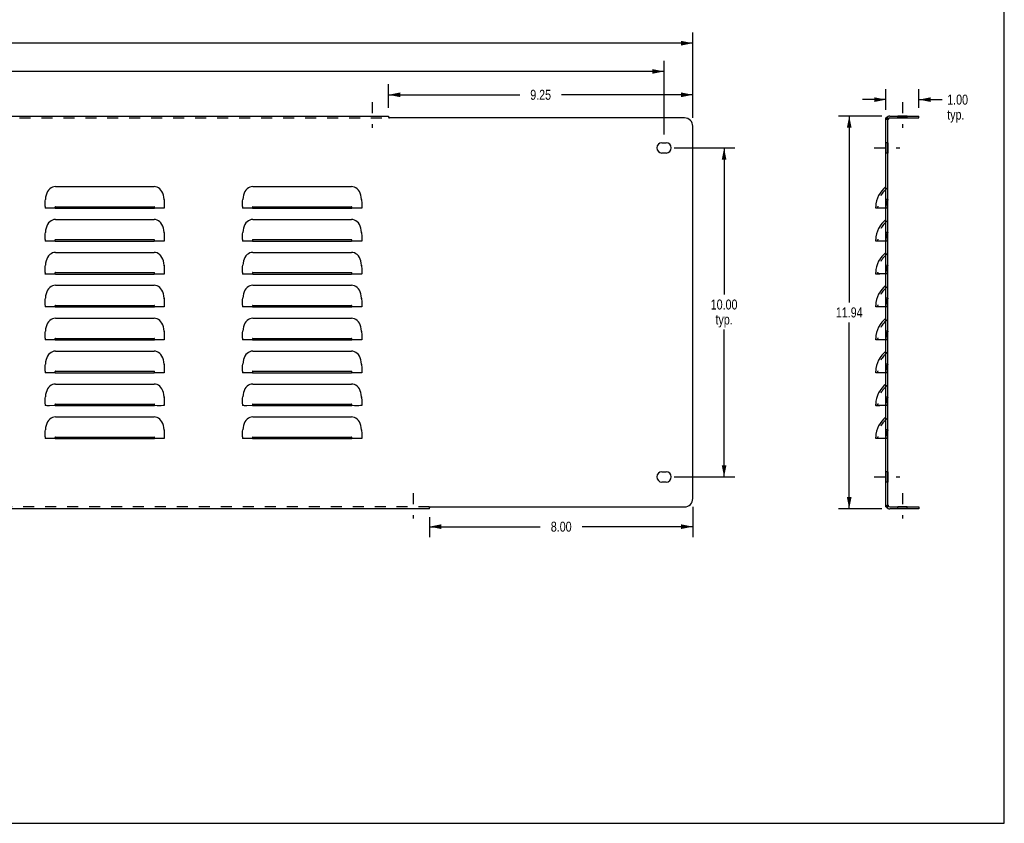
# Model space of a CAD drawing. Header units: inches. Extents: x 0 to 60.7, y 0 to 39.3.
# Tile 4 of 5: x 30.8 to 60.7, y 0 to 24.4. Entities that reach past the tile are written whole.
import ezdxf

# ---------------------------------------------------------------- set-up
doc = ezdxf.new("R2010")
doc.units = ezdxf.units.IN
doc.header["$LTSCALE"] = 3.339286
doc.header["$MEASUREMENT"] = 0
doc.linetypes.add('DASHED', pattern=[0.2, 0.1, -0.1])
doc.linetypes.add('HIDDEN', pattern=[0.2, 0.1, -0.1])
doc.layers.get('0').update_dxf_attribs({"linetype": 'CONTINUOUS'})
for name, color, linetype in [('02___PRT_ALL_AXES', 7, 'CONTINUOUS'), ('DEFAULT_2', 8, 'HIDDEN'), ('DIMENSIONS', 7, 'CONTINUOUS')]:
    doc.layers.add(name, color=color, linetype=linetype)
doc.styles.get("Standard").update_dxf_attribs({"font": 'txt', "width": 0.8})
doc.dimstyles.new('DIMSTYLE_1', dxfattribs={"dimtxt": 0.303571, "dimasz": 0.357143, "dimexe": 0.09, "dimexo": 0.07, "dimgap": 0.0425, "dimtad": 0, "dimtih": 1, "dimtoh": 1, "dimzin": 4, "dimdsep": 46, "dimtxsty": 'Standard', "dimblk": '_FILLED', "dimblk1": '_FILLED', "dimblk2": '_FILLED', "dimcen": 0.09, "dimadec": 0, "dimazin": 0, "dimtfac": 1, "dimtofl": 0, "dimtmove": 0, "dimatfit": 3, "dimldrblk": '_FILLED', "dimfxl": 0, "dimtolj": 1, "dimtzin": 4, "dimarcsym": 0})

# ---------------------------------------------------------------- blocks, each defined once
blk = doc.blocks.new('_FILLED')
at = {"color": 0, "linetype": 'ByBlock'}
blk.add_solid([(0, 0), (-1, 0.2), (-1, -0.2)], dxfattribs=at)
blk = doc.blocks.new('*D1')
at = {"layer": 'DIMENSIONS', "color": 2, "linetype": 'Continuous'}
for p, q in [((3.496, 21.433), (3.496, 24.027)), ((51.246, 21.433), (51.246, 24.027)), ((3.496, 23.706), (26.612, 23.706)), ((51.246, 23.706), (28.13, 23.706))]:
    blk.add_line(p, q, dxfattribs=at)
at = {"layer": 'DIMENSIONS', "color": 2, "linetype": 'Continuous', "xscale": 0.3571428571, "yscale": 0.3571428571, "zscale": 0.3571428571, "rotation": 180}
blk.add_blockref('_FILLED', (3.496, 23.706), dxfattribs=at)
at = {"layer": 'DIMENSIONS', "color": 2, "linetype": 'Continuous', "xscale": 0.3571428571, "yscale": 0.3571428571, "zscale": 0.3571428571}
blk.add_blockref('_FILLED', (51.246, 23.706), dxfattribs=at)
at = {"layer": 'DIMENSIONS', "color": 2, "linetype": 'Continuous', "insert": (27.371, 23.857), "char_height": 0.3036, "width": 1.21429, "attachment_point": 2, "line_spacing_factor": 0.9}
blk.add_mtext('47.75', dxfattribs=at)
blk = doc.blocks.new('*D2')
at = {"layer": 'DIMENSIONS', "color": 2, "linetype": 'Continuous'}
for p, q in [((56.988, 21.493), (55.679, 21.493)), ((56, 21.493), (56, 15.828)), ((56, 9.556), (56, 15.221)), ((56.988, 9.556), (55.679, 9.556))]:
    blk.add_line(p, q, dxfattribs=at)
at = {"layer": 'DIMENSIONS', "color": 2, "linetype": 'Continuous', "xscale": 0.3571428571, "yscale": 0.3571428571, "zscale": 0.3571428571}
for p, rotation in [((56, 21.493), 90), ((56, 9.556), 270)]:
    blk.add_blockref('_FILLED', p, dxfattribs=dict(at, rotation=rotation))
at = {"layer": 'DIMENSIONS', "color": 2, "linetype": 'Continuous', "insert": (56, 15.676), "char_height": 0.3036, "width": 1.21429, "attachment_point": 2, "line_spacing_factor": 0.9}
blk.add_mtext('11.94', dxfattribs=at)
blk = doc.blocks.new('*D3')
at = {"layer": 'DIMENSIONS', "color": 2, "linetype": 'Continuous'}
for p, q in [((41.996, 21.743), (41.996, 22.46)), ((51.246, 21.433), (51.246, 22.46)), ((41.996, 22.138), (45.984, 22.138)), ((51.246, 22.138), (47.259, 22.138))]:
    blk.add_line(p, q, dxfattribs=at)
at = {"layer": 'DIMENSIONS', "color": 2, "linetype": 'Continuous', "xscale": 0.3571428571, "yscale": 0.3571428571, "zscale": 0.3571428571, "rotation": 180}
blk.add_blockref('_FILLED', (41.996, 22.138), dxfattribs=at)
at = {"layer": 'DIMENSIONS', "color": 2, "linetype": 'Continuous', "xscale": 0.3571428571, "yscale": 0.3571428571, "zscale": 0.3571428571}
blk.add_blockref('_FILLED', (51.246, 22.138), dxfattribs=at)
at = {"layer": 'DIMENSIONS', "color": 2, "linetype": 'Continuous', "insert": (46.621, 22.29), "char_height": 0.3036, "width": 0.97143, "attachment_point": 2, "line_spacing_factor": 0.9}
blk.add_mtext('9.25', dxfattribs=at)
blk = doc.blocks.new('*D6')
at = {"layer": 'DIMENSIONS', "color": 2, "linetype": 'Continuous'}
for p, q in [((51.246, 9.616), (51.246, 8.693)), ((43.246, 9.306), (43.246, 8.693)), ((43.246, 9.014), (46.609, 9.014)), ((51.246, 9.014), (47.884, 9.014))]:
    blk.add_line(p, q, dxfattribs=at)
at = {"layer": 'DIMENSIONS', "color": 2, "linetype": 'Continuous', "xscale": 0.3571428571, "yscale": 0.3571428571, "zscale": 0.3571428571, "rotation": 180}
blk.add_blockref('_FILLED', (43.246, 9.014), dxfattribs=at)
at = {"layer": 'DIMENSIONS', "color": 2, "linetype": 'Continuous', "xscale": 0.3571428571, "yscale": 0.3571428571, "zscale": 0.3571428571}
blk.add_blockref('_FILLED', (51.246, 9.014), dxfattribs=at)
at = {"layer": 'DIMENSIONS', "color": 2, "linetype": 'Continuous', "insert": (47.246, 9.166), "char_height": 0.3036, "width": 0.97143, "attachment_point": 2, "line_spacing_factor": 0.9}
blk.add_mtext('8.00', dxfattribs=at)
blk = doc.blocks.new('*D7')
at = {"layer": 'DIMENSIONS', "color": 2, "linetype": 'Continuous'}
for p, q in [((57.118, 21.683), (57.118, 22.313)), ((58.118, 21.743), (58.118, 22.313)), ((57.118, 21.991), (56.403, 21.991)), ((58.118, 21.991), (58.827, 21.991))]:
    blk.add_line(p, q, dxfattribs=at)
at = {"layer": 'DIMENSIONS', "color": 2, "linetype": 'Continuous', "xscale": 0.3571428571, "yscale": 0.3571428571, "zscale": 0.3571428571}
blk.add_blockref('_FILLED', (57.118, 21.991), dxfattribs=at)
at = {"layer": 'DIMENSIONS', "color": 2, "linetype": 'Continuous', "xscale": 0.3571428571, "yscale": 0.3571428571, "zscale": 0.3571428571, "rotation": 180}
blk.add_blockref('_FILLED', (58.118, 21.991), dxfattribs=at)
at = {"layer": 'DIMENSIONS', "color": 2, "linetype": 'Continuous', "insert": (58.979, 22.143), "char_height": 0.3036, "width": 0.97143, "attachment_point": 1, "line_spacing_factor": 0.9}
blk.add_mtext('1.00\\Ptyp.', dxfattribs=at)
blk = doc.blocks.new('*D10')
at = {"layer": 'DIMENSIONS', "color": 2, "linetype": 'Continuous'}
for p, q in [((50.684, 20.525), (52.519, 20.525)), ((52.197, 20.525), (52.197, 16.068)), ((52.197, 10.525), (52.197, 15.006)), ((50.684, 10.525), (52.519, 10.525))]:
    blk.add_line(p, q, dxfattribs=at)
at = {"layer": 'DIMENSIONS', "color": 2, "linetype": 'Continuous', "xscale": 0.3571428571, "yscale": 0.3571428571, "zscale": 0.3571428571}
for p, rotation in [((52.197, 20.525), 90), ((52.197, 10.525), 270)]:
    blk.add_blockref('_FILLED', p, dxfattribs=dict(at, rotation=rotation))
at = {"layer": 'DIMENSIONS', "color": 2, "linetype": 'Continuous', "insert": (52.197, 15.917), "char_height": 0.3036, "width": 1.21429, "attachment_point": 2, "line_spacing_factor": 0.9}
blk.add_mtext('10.00\\Ptyp.', dxfattribs=at)
blk = doc.blocks.new('*D19')
at = {"color": 2, "linetype": 'Continuous'}
for p, q in [((4.371, 20.931), (4.371, 23.169)), ((50.371, 20.931), (50.371, 23.169)), ((4.371, 22.847), (26.612, 22.847)), ((50.371, 22.847), (28.13, 22.847))]:
    blk.add_line(p, q, dxfattribs=at)
at = {"color": 2, "linetype": 'Continuous', "xscale": 0.3571428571, "yscale": 0.3571428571, "zscale": 0.3571428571, "rotation": 180}
blk.add_blockref('_FILLED', (4.371, 22.847), dxfattribs=at)
at = {"color": 2, "linetype": 'Continuous', "xscale": 0.3571428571, "yscale": 0.3571428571, "zscale": 0.3571428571}
blk.add_blockref('_FILLED', (50.371, 22.847), dxfattribs=at)
at = {"color": 2, "linetype": 'Continuous', "insert": (27.371, 22.999), "char_height": 0.3036, "width": 1.21429, "attachment_point": 2, "line_spacing_factor": 0.9}
blk.add_mtext('46.00', dxfattribs=at)

msp = doc.modelspace()

# ---------------------------------------------------------------- linework, layer by layer
at = {"color": 7, "linetype": 'Continuous'}
for p, q in [((60.714, 0), (60.714, 39.286)), ((57.178, 21.433), (57.118, 21.433)), ((57.147, 21.452), (57.157, 21.443)), ((57.178, 9.616), (57.178, 21.433)), ((57.238, 21.433), (58.118, 21.433)), ((58.118, 21.433), (58.118, 21.493)), ((57.178, 9.616), (57.118, 9.616)), ((57.147, 9.598), (57.157, 9.606)), ((57.183, 9.629), (57.185, 9.63)), ((57.238, 9.616), (58.118, 9.616)), ((58.118, 9.616), (58.118, 9.556)), ((0, 0), (60.714, 0))]:
    msp.add_line(p, q, dxfattribs=at)
at = {"color": 3, "linetype": 'Continuous'}
for p, q in [((12.746, 21.493), (41.996, 21.493)), ((41.996, 21.493), (41.996, 21.452)), ((50.996, 21.433), (42.023, 21.433)), ((57.118, 9.616), (57.118, 21.433)), ((57.238, 21.493), (58.118, 21.493)), ((51.246, 9.866), (51.246, 21.183)), ((31.871, 19.348), (34.871, 19.348)), ((37.871, 19.348), (40.871, 19.348)), ((35.173, 18.942), (35.176, 18.957)), ((41.173, 18.942), (41.176, 18.957)), ((31.561, 18.74), (31.561, 18.693)), ((31.565, 18.692), (31.561, 18.693)), ((31.576, 18.692), (31.565, 18.692)), ((31.871, 18.692), (31.689, 18.691)), ((31.871, 18.736), (34.871, 18.736)), ((31.871, 18.692), (34.871, 18.692)), ((34.967, 18.691), (34.871, 18.692)), ((35.09, 18.691), (34.967, 18.691)), ((35.147, 18.692), (35.09, 18.691)), ((35.181, 18.83), (35.181, 18.693)), ((37.561, 18.74), (37.561, 18.693)), ((37.565, 18.692), (37.561, 18.693)), ((37.576, 18.692), (37.565, 18.692)), ((37.871, 18.692), (37.689, 18.691)), ((37.871, 18.736), (40.871, 18.736)), ((37.871, 18.692), (40.871, 18.692)), ((40.967, 18.691), (40.871, 18.692)), ((41.09, 18.691), (40.967, 18.691)), ((41.147, 18.692), (41.09, 18.691)), ((41.181, 18.83), (41.181, 18.693)), ((56.806, 18.692), (56.806, 18.736)), ((57.116, 18.693), (56.933, 18.691)), ((31.871, 18.348), (34.871, 18.348)), ((37.871, 18.348), (40.871, 18.348)), ((35.173, 17.942), (35.176, 17.957)), ((41.173, 17.942), (41.176, 17.957)), ((31.561, 17.74), (31.561, 17.693)), ((31.565, 17.692), (31.561, 17.693)), ((31.576, 17.692), (31.565, 17.692)), ((31.871, 17.692), (31.689, 17.691)), ((31.871, 17.736), (34.871, 17.736)), ((31.871, 17.692), (34.871, 17.692)), ((34.967, 17.691), (34.871, 17.692)), ((35.09, 17.691), (34.967, 17.691)), ((35.147, 17.692), (35.09, 17.691)), ((35.181, 17.83), (35.181, 17.693)), ((37.561, 17.74), (37.561, 17.693)), ((37.565, 17.692), (37.561, 17.693)), ((37.576, 17.692), (37.565, 17.692)), ((37.871, 17.692), (37.689, 17.691)), ((37.871, 17.736), (40.871, 17.736)), ((37.871, 17.692), (40.871, 17.692)), ((40.967, 17.691), (40.871, 17.692)), ((41.09, 17.691), (40.967, 17.691)), ((41.147, 17.692), (41.09, 17.691)), ((41.181, 17.83), (41.181, 17.693)), ((56.806, 17.692), (56.806, 17.736)), ((57.116, 17.693), (56.933, 17.691)), ((31.871, 17.348), (34.871, 17.348)), ((37.871, 17.348), (40.871, 17.348)), ((35.173, 16.942), (35.176, 16.957)), ((35.181, 16.83), (35.181, 16.693)), ((41.173, 16.942), (41.176, 16.957)), ((41.181, 16.83), (41.181, 16.693)), ((31.561, 16.74), (31.561, 16.693)), ((31.565, 16.692), (31.561, 16.693)), ((31.576, 16.692), (31.565, 16.692)), ((31.871, 16.692), (31.689, 16.691)), ((31.871, 16.736), (34.871, 16.736)), ((31.871, 16.692), (34.871, 16.692)), ((34.967, 16.691), (34.871, 16.692)), ((35.09, 16.691), (34.967, 16.691)), ((35.147, 16.692), (35.09, 16.691)), ((37.561, 16.74), (37.561, 16.693)), ((37.565, 16.692), (37.561, 16.693)), ((37.576, 16.692), (37.565, 16.692)), ((37.871, 16.692), (37.689, 16.691)), ((37.871, 16.736), (40.871, 16.736)), ((37.871, 16.692), (40.871, 16.692)), ((40.967, 16.691), (40.871, 16.692)), ((41.09, 16.691), (40.967, 16.691)), ((41.147, 16.692), (41.09, 16.691)), ((56.806, 16.692), (56.806, 16.736)), ((57.116, 16.693), (56.933, 16.691)), ((31.871, 16.348), (34.871, 16.348)), ((37.871, 16.348), (40.871, 16.348)), ((35.173, 15.942), (35.176, 15.957)), ((41.173, 15.942), (41.176, 15.957)), ((31.561, 15.74), (31.561, 15.693)), ((31.565, 15.692), (31.561, 15.693)), ((31.576, 15.692), (31.565, 15.692)), ((31.871, 15.692), (31.689, 15.691)), ((31.871, 15.736), (34.871, 15.736)), ((31.871, 15.692), (34.871, 15.692)), ((34.967, 15.691), (34.871, 15.692)), ((35.09, 15.691), (34.967, 15.691)), ((35.147, 15.692), (35.09, 15.691)), ((35.181, 15.83), (35.181, 15.693)), ((37.561, 15.74), (37.561, 15.693)), ((37.565, 15.692), (37.561, 15.693)), ((37.576, 15.692), (37.565, 15.692)), ((37.871, 15.692), (37.689, 15.691)), ((37.871, 15.736), (40.871, 15.736)), ((37.871, 15.692), (40.871, 15.692)), ((41.147, 15.692), (41.09, 15.691)), ((41.181, 15.83), (41.181, 15.693)), ((56.806, 15.692), (56.806, 15.736)), ((57.116, 15.693), (56.933, 15.691)), ((31.871, 15.348), (34.871, 15.348)), ((37.871, 15.348), (40.871, 15.348)), ((31.561, 14.74), (31.561, 14.693)), ((31.565, 14.692), (31.561, 14.693)), ((31.576, 14.692), (31.565, 14.692)), ((31.871, 14.692), (31.689, 14.691)), ((31.871, 14.736), (34.871, 14.736)), ((31.871, 14.692), (34.871, 14.692)), ((34.967, 14.691), (34.871, 14.692)), ((35.09, 14.691), (34.967, 14.691)), ((35.147, 14.692), (35.09, 14.691)), ((35.173, 14.942), (35.176, 14.957)), ((35.181, 14.83), (35.181, 14.693)), ((37.561, 14.74), (37.561, 14.693)), ((37.565, 14.692), (37.561, 14.693)), ((37.576, 14.692), (37.565, 14.692)), ((37.871, 14.692), (37.689, 14.691)), ((37.871, 14.736), (40.871, 14.736)), ((37.871, 14.692), (40.871, 14.692)), ((40.967, 14.691), (40.871, 14.692)), ((41.09, 14.691), (40.967, 14.691)), ((41.147, 14.692), (41.09, 14.691)), ((41.173, 14.942), (41.176, 14.957)), ((41.181, 14.83), (41.181, 14.693)), ((56.806, 14.692), (56.806, 14.736)), ((57.116, 14.693), (56.933, 14.691)), ((31.871, 14.348), (34.871, 14.348)), ((37.871, 14.348), (40.871, 14.348)), ((35.173, 13.942), (35.176, 13.957)), ((35.181, 13.83), (35.181, 13.693)), ((41.173, 13.942), (41.176, 13.957)), ((41.181, 13.83), (41.181, 13.693)), ((31.561, 13.74), (31.561, 13.693)), ((31.565, 13.692), (31.561, 13.693)), ((31.576, 13.692), (31.565, 13.692)), ((31.871, 13.692), (31.689, 13.691)), ((31.871, 13.736), (34.871, 13.736)), ((31.871, 13.692), (34.871, 13.692)), ((34.967, 13.691), (34.871, 13.692)), ((35.09, 13.691), (34.967, 13.691)), ((35.147, 13.692), (35.09, 13.691)), ((37.561, 13.74), (37.561, 13.693)), ((37.565, 13.692), (37.561, 13.693)), ((37.576, 13.692), (37.565, 13.692)), ((37.871, 13.692), (37.689, 13.691)), ((37.871, 13.736), (40.871, 13.736)), ((37.871, 13.692), (40.871, 13.692)), ((40.967, 13.691), (40.871, 13.692)), ((41.09, 13.691), (40.967, 13.691)), ((41.147, 13.692), (41.09, 13.691)), ((56.806, 13.692), (56.806, 13.736)), ((57.116, 13.693), (56.933, 13.691)), ((31.871, 13.348), (34.871, 13.348)), ((37.871, 13.348), (40.871, 13.348)), ((35.173, 12.942), (35.176, 12.957)), ((41.173, 12.942), (41.176, 12.957)), ((31.561, 12.74), (31.561, 12.693)), ((31.565, 12.692), (31.561, 12.693)), ((31.576, 12.692), (31.565, 12.692)), ((31.871, 12.692), (31.689, 12.691)), ((31.871, 12.736), (34.871, 12.736)), ((31.871, 12.692), (34.871, 12.692)), ((34.967, 12.691), (34.871, 12.692)), ((35.09, 12.691), (34.967, 12.691)), ((35.147, 12.692), (35.09, 12.691)), ((35.181, 12.83), (35.181, 12.693)), ((37.561, 12.74), (37.561, 12.693)), ((37.565, 12.692), (37.561, 12.693)), ((37.576, 12.692), (37.565, 12.692)), ((37.871, 12.692), (37.689, 12.691)), ((37.871, 12.736), (40.871, 12.736)), ((37.871, 12.692), (40.871, 12.692)), ((40.967, 12.691), (40.871, 12.692)), ((41.09, 12.691), (40.967, 12.691)), ((41.147, 12.692), (41.09, 12.691)), ((41.181, 12.83), (41.181, 12.693)), ((56.806, 12.692), (56.806, 12.736)), ((57.116, 12.693), (56.933, 12.691)), ((31.871, 12.348), (34.871, 12.348)), ((37.871, 12.348), (40.871, 12.348)), ((31.561, 11.74), (31.561, 11.693)), ((31.565, 11.692), (31.561, 11.693)), ((31.576, 11.692), (31.565, 11.692)), ((31.871, 11.692), (31.689, 11.691)), ((31.871, 11.736), (34.871, 11.736)), ((31.871, 11.692), (34.871, 11.692)), ((34.967, 11.691), (34.871, 11.692)), ((35.09, 11.691), (34.967, 11.691)), ((35.147, 11.692), (35.09, 11.691)), ((35.173, 11.942), (35.176, 11.957)), ((35.181, 11.83), (35.181, 11.693)), ((37.561, 11.74), (37.561, 11.693)), ((37.565, 11.692), (37.561, 11.693)), ((37.576, 11.692), (37.565, 11.692)), ((37.871, 11.692), (37.689, 11.691)), ((37.871, 11.736), (40.871, 11.736)), ((37.871, 11.692), (40.871, 11.692)), ((40.967, 11.691), (40.871, 11.692)), ((41.09, 11.691), (40.967, 11.691)), ((41.147, 11.692), (41.09, 11.691)), ((41.173, 11.942), (41.176, 11.957)), ((41.181, 11.83), (41.181, 11.693)), ((56.806, 11.692), (56.806, 11.736)), ((57.116, 11.693), (56.933, 11.691)), ((43.246, 9.556), (43.246, 9.598)), ((43.273, 9.616), (50.996, 9.616)), ((43.246, 9.556), (11.496, 9.556)), ((58.118, 9.556), (57.238, 9.556))]:
    msp.add_line(p, q, dxfattribs=at)
for points in [[(41.996, 21.452), (42, 21.448), (42.003, 21.446), (42.006, 21.444), (42.009, 21.442)], [(42.009, 21.442), (42.015, 21.438), (42.019, 21.436), (42.023, 21.433)], [(57.138, 21.446), (57.133, 21.444), (57.129, 21.442), (57.124, 21.44)], [(57.147, 21.452), (57.143, 21.448), (57.138, 21.446)], [(31.871, 19.348), (31.826, 19.344), (31.782, 19.331), (31.739, 19.31), (31.699, 19.28), (31.663, 19.243), (31.632, 19.198), (31.607, 19.146), (31.588, 19.089), (31.574, 19.026), (31.566, 18.957)], [(35.176, 18.957), (35.169, 19.026), (35.155, 19.088), (35.136, 19.146), (35.11, 19.198), (35.08, 19.243), (35.044, 19.28), (35.004, 19.31), (34.961, 19.331), (34.917, 19.344), (34.871, 19.348)], [(37.871, 19.348), (37.826, 19.344), (37.782, 19.331), (37.739, 19.31), (37.699, 19.28), (37.663, 19.243), (37.632, 19.198), (37.607, 19.146), (37.588, 19.089), (37.574, 19.026), (37.566, 18.957)], [(41.176, 18.957), (41.169, 19.026), (41.155, 19.088), (41.136, 19.146), (41.11, 19.198), (41.08, 19.243), (41.044, 19.28), (41.004, 19.31), (40.961, 19.331), (40.917, 19.344), (40.871, 19.348)], [(31.561, 18.742), (31.561, 18.832), (31.562, 18.874), (31.563, 18.916), (31.566, 18.957)], [(35.176, 18.957), (35.18, 18.914), (35.181, 18.872), (35.181, 18.83)], [(37.561, 18.742), (37.561, 18.832), (37.562, 18.874), (37.563, 18.916), (37.566, 18.957)], [(41.176, 18.957), (41.18, 18.914), (41.181, 18.872), (41.181, 18.83)], [(31.689, 18.691), (31.621, 18.691), (31.595, 18.692), (31.576, 18.692)], [(31.871, 18.736), (31.867, 18.735), (31.864, 18.732), (31.861, 18.728), (31.859, 18.724), (31.858, 18.719), (31.858, 18.714), (31.858, 18.709), (31.859, 18.704), (31.861, 18.699), (31.864, 18.695), (31.867, 18.693), (31.871, 18.692)], [(34.871, 18.692), (34.875, 18.693), (34.879, 18.695), (34.882, 18.699), (34.884, 18.704), (34.885, 18.709), (34.885, 18.714), (34.885, 18.719), (34.884, 18.723), (34.882, 18.728), (34.879, 18.732), (34.875, 18.735), (34.871, 18.736)], [(35.181, 18.693), (35.178, 18.692), (35.166, 18.692), (35.147, 18.692)], [(37.689, 18.691), (37.621, 18.691), (37.595, 18.692), (37.576, 18.692)], [(37.871, 18.736), (37.867, 18.735), (37.864, 18.732), (37.861, 18.728), (37.859, 18.724), (37.858, 18.719), (37.858, 18.714), (37.858, 18.709), (37.859, 18.704), (37.861, 18.699), (37.864, 18.695), (37.867, 18.693), (37.871, 18.692)], [(40.871, 18.692), (40.875, 18.693), (40.879, 18.695), (40.882, 18.699), (40.884, 18.704), (40.885, 18.709), (40.885, 18.714), (40.885, 18.719), (40.884, 18.723), (40.882, 18.728), (40.879, 18.732), (40.875, 18.735), (40.871, 18.736)], [(41.181, 18.693), (41.178, 18.692), (41.166, 18.692), (41.147, 18.692)], [(56.933, 18.691), (56.84, 18.691), (56.821, 18.691), (56.81, 18.692), (56.806, 18.692)], [(31.871, 18.348), (31.826, 18.344), (31.782, 18.331), (31.739, 18.31), (31.699, 18.28), (31.663, 18.243), (31.632, 18.198), (31.607, 18.146), (31.588, 18.089), (31.574, 18.026), (31.566, 17.957)], [(35.176, 17.957), (35.169, 18.026), (35.155, 18.088), (35.136, 18.146), (35.11, 18.198), (35.08, 18.243), (35.044, 18.28), (35.004, 18.31), (34.961, 18.331), (34.917, 18.344), (34.871, 18.348)], [(37.871, 18.348), (37.826, 18.344), (37.782, 18.331), (37.739, 18.31), (37.699, 18.28), (37.663, 18.243), (37.632, 18.198), (37.607, 18.146), (37.588, 18.089), (37.574, 18.026), (37.566, 17.957)], [(41.176, 17.957), (41.169, 18.026), (41.155, 18.088), (41.136, 18.146), (41.11, 18.198), (41.08, 18.243), (41.044, 18.28), (41.004, 18.31), (40.961, 18.331), (40.917, 18.344), (40.871, 18.348)], [(31.561, 17.742), (31.561, 17.832), (31.562, 17.874), (31.563, 17.916), (31.566, 17.957)], [(35.176, 17.957), (35.18, 17.914), (35.181, 17.872), (35.181, 17.83)], [(37.561, 17.742), (37.561, 17.832), (37.562, 17.874), (37.563, 17.916), (37.566, 17.957)], [(41.176, 17.957), (41.18, 17.914), (41.181, 17.872), (41.181, 17.83)], [(31.689, 17.691), (31.621, 17.691), (31.595, 17.692), (31.576, 17.692)], [(31.871, 17.736), (31.867, 17.735), (31.864, 17.732), (31.861, 17.728), (31.859, 17.724), (31.858, 17.719), (31.858, 17.714), (31.858, 17.709), (31.859, 17.704), (31.861, 17.699), (31.864, 17.695), (31.867, 17.693), (31.871, 17.692)], [(34.871, 17.692), (34.875, 17.693), (34.879, 17.695), (34.882, 17.699), (34.884, 17.704), (34.885, 17.709), (34.885, 17.714), (34.885, 17.719), (34.884, 17.723), (34.882, 17.728), (34.879, 17.732), (34.875, 17.735), (34.871, 17.736)], [(35.181, 17.693), (35.178, 17.692), (35.166, 17.692), (35.147, 17.692)], [(37.689, 17.691), (37.621, 17.691), (37.595, 17.692), (37.576, 17.692)], [(37.871, 17.736), (37.867, 17.735), (37.864, 17.732), (37.861, 17.728), (37.859, 17.724), (37.858, 17.719), (37.858, 17.714), (37.858, 17.709), (37.859, 17.704), (37.861, 17.699), (37.864, 17.695), (37.867, 17.693), (37.871, 17.692)], [(40.871, 17.692), (40.875, 17.693), (40.879, 17.695), (40.882, 17.699), (40.884, 17.704), (40.885, 17.709), (40.885, 17.714), (40.885, 17.719), (40.884, 17.723), (40.882, 17.728), (40.879, 17.732), (40.875, 17.735), (40.871, 17.736)], [(41.181, 17.693), (41.178, 17.692), (41.166, 17.692), (41.147, 17.692)], [(56.933, 17.691), (56.84, 17.691), (56.821, 17.691), (56.81, 17.692), (56.806, 17.692)], [(31.871, 17.348), (31.826, 17.344), (31.782, 17.331), (31.739, 17.31), (31.699, 17.28), (31.663, 17.243), (31.632, 17.198), (31.607, 17.146), (31.588, 17.089), (31.574, 17.026), (31.566, 16.957)], [(35.176, 16.957), (35.169, 17.026), (35.155, 17.088), (35.136, 17.146), (35.11, 17.198), (35.08, 17.243), (35.044, 17.28), (35.004, 17.31), (34.961, 17.331), (34.917, 17.344), (34.871, 17.348)], [(37.871, 17.348), (37.826, 17.344), (37.782, 17.331), (37.739, 17.31), (37.699, 17.28), (37.663, 17.243), (37.632, 17.198), (37.607, 17.146), (37.588, 17.089), (37.574, 17.026), (37.566, 16.957)], [(41.176, 16.957), (41.169, 17.026), (41.155, 17.088), (41.136, 17.146), (41.11, 17.198), (41.08, 17.243), (41.044, 17.28), (41.004, 17.31), (40.961, 17.331), (40.917, 17.344), (40.871, 17.348)], [(31.561, 16.742), (31.561, 16.832), (31.562, 16.874), (31.563, 16.916), (31.566, 16.957)], [(35.176, 16.957), (35.18, 16.914), (35.181, 16.872), (35.181, 16.83)], [(37.561, 16.742), (37.561, 16.832), (37.562, 16.874), (37.563, 16.916), (37.566, 16.957)], [(41.176, 16.957), (41.18, 16.914), (41.181, 16.872), (41.181, 16.83)], [(31.689, 16.691), (31.621, 16.691), (31.595, 16.692), (31.576, 16.692)], [(31.871, 16.736), (31.867, 16.735), (31.864, 16.732), (31.861, 16.728), (31.859, 16.724), (31.858, 16.719), (31.858, 16.714), (31.858, 16.709), (31.859, 16.704), (31.861, 16.699), (31.864, 16.695), (31.867, 16.693), (31.871, 16.692)], [(34.871, 16.692), (34.875, 16.693), (34.879, 16.695), (34.882, 16.699), (34.884, 16.704), (34.885, 16.709), (34.885, 16.714), (34.885, 16.719), (34.884, 16.723), (34.882, 16.728), (34.879, 16.732), (34.875, 16.735), (34.871, 16.736)], [(35.181, 16.693), (35.178, 16.692), (35.166, 16.692), (35.147, 16.692)], [(37.689, 16.691), (37.621, 16.691), (37.595, 16.692), (37.576, 16.692)], [(37.871, 16.736), (37.867, 16.735), (37.864, 16.732), (37.861, 16.728), (37.859, 16.724), (37.858, 16.719), (37.858, 16.714), (37.858, 16.709), (37.859, 16.704), (37.861, 16.699), (37.864, 16.695), (37.867, 16.693), (37.871, 16.692)], [(40.871, 16.692), (40.875, 16.693), (40.879, 16.695), (40.882, 16.699), (40.884, 16.704), (40.885, 16.709), (40.885, 16.714), (40.885, 16.719), (40.884, 16.723), (40.882, 16.728), (40.879, 16.732), (40.875, 16.735), (40.871, 16.736)], [(41.181, 16.693), (41.178, 16.692), (41.166, 16.692), (41.147, 16.692)], [(56.933, 16.691), (56.84, 16.691), (56.821, 16.691), (56.81, 16.692), (56.806, 16.692)], [(31.871, 16.348), (31.826, 16.344), (31.782, 16.331), (31.739, 16.31), (31.699, 16.28), (31.663, 16.243), (31.632, 16.198), (31.607, 16.146), (31.588, 16.089), (31.574, 16.026), (31.566, 15.957)], [(35.176, 15.957), (35.169, 16.026), (35.155, 16.088), (35.136, 16.146), (35.11, 16.198), (35.08, 16.243), (35.044, 16.28), (35.004, 16.31), (34.961, 16.331), (34.917, 16.344), (34.871, 16.348)], [(37.871, 16.348), (37.826, 16.344), (37.782, 16.331), (37.739, 16.31), (37.699, 16.28), (37.663, 16.243), (37.632, 16.198), (37.607, 16.146), (37.588, 16.089), (37.574, 16.026), (37.566, 15.957)], [(41.176, 15.957), (41.169, 16.026), (41.155, 16.088), (41.136, 16.146), (41.11, 16.198), (41.08, 16.243), (41.044, 16.28), (41.004, 16.31), (40.961, 16.331), (40.917, 16.344), (40.871, 16.348)], [(31.561, 15.742), (31.561, 15.832), (31.562, 15.874), (31.563, 15.916), (31.566, 15.957)], [(35.176, 15.957), (35.18, 15.914), (35.181, 15.872), (35.181, 15.83)], [(37.561, 15.742), (37.561, 15.832), (37.562, 15.874), (37.563, 15.916), (37.566, 15.957)], [(41.176, 15.957), (41.18, 15.914), (41.181, 15.872), (41.181, 15.83)], [(31.689, 15.691), (31.621, 15.691), (31.595, 15.692), (31.576, 15.692)], [(31.871, 15.736), (31.867, 15.735), (31.864, 15.732), (31.861, 15.728), (31.859, 15.724), (31.858, 15.719), (31.858, 15.714), (31.858, 15.709), (31.859, 15.704), (31.861, 15.699), (31.864, 15.695), (31.867, 15.693), (31.871, 15.692)], [(34.871, 15.692), (34.875, 15.693), (34.879, 15.695), (34.882, 15.699), (34.884, 15.704), (34.885, 15.709), (34.885, 15.714), (34.885, 15.719), (34.884, 15.723), (34.882, 15.728), (34.879, 15.732), (34.875, 15.735), (34.871, 15.736)], [(35.181, 15.693), (35.178, 15.692), (35.166, 15.692), (35.147, 15.692)], [(37.689, 15.691), (37.621, 15.691), (37.595, 15.692), (37.576, 15.692)], [(37.871, 15.736), (37.867, 15.735), (37.864, 15.732), (37.861, 15.728), (37.859, 15.724), (37.858, 15.719), (37.858, 15.714), (37.858, 15.709), (37.859, 15.704), (37.861, 15.699), (37.864, 15.695), (37.867, 15.693), (37.871, 15.692)], [(40.871, 15.692), (40.875, 15.693), (40.879, 15.695), (40.882, 15.699), (40.884, 15.704), (40.885, 15.709), (40.885, 15.714), (40.885, 15.719), (40.884, 15.723), (40.882, 15.728), (40.879, 15.732), (40.875, 15.735), (40.871, 15.736)], [(41.09, 15.691), (40.967, 15.691), (40.919, 15.692), (40.871, 15.692)], [(41.181, 15.693), (41.178, 15.692), (41.166, 15.692), (41.147, 15.692)], [(56.933, 15.691), (56.84, 15.691), (56.821, 15.691), (56.81, 15.692), (56.806, 15.692)], [(31.871, 15.348), (31.826, 15.344), (31.782, 15.331), (31.739, 15.31), (31.699, 15.28), (31.663, 15.243), (31.632, 15.198), (31.607, 15.146), (31.588, 15.089), (31.574, 15.026), (31.566, 14.957)], [(35.176, 14.957), (35.169, 15.026), (35.155, 15.088), (35.136, 15.146), (35.11, 15.198), (35.08, 15.243), (35.044, 15.28), (35.004, 15.31), (34.961, 15.331), (34.917, 15.344), (34.871, 15.348)], [(37.871, 15.348), (37.826, 15.344), (37.782, 15.331), (37.739, 15.31), (37.699, 15.28), (37.663, 15.243), (37.632, 15.198), (37.607, 15.146), (37.588, 15.089), (37.574, 15.026), (37.566, 14.957)], [(41.176, 14.957), (41.169, 15.026), (41.155, 15.088), (41.136, 15.146), (41.11, 15.198), (41.08, 15.243), (41.044, 15.28), (41.004, 15.31), (40.961, 15.331), (40.917, 15.344), (40.871, 15.348)], [(31.561, 14.742), (31.561, 14.832), (31.562, 14.874), (31.563, 14.916), (31.566, 14.957)], [(31.689, 14.691), (31.621, 14.691), (31.595, 14.692), (31.576, 14.692)], [(31.871, 14.736), (31.867, 14.735), (31.864, 14.732), (31.861, 14.728), (31.859, 14.724), (31.858, 14.719), (31.858, 14.714), (31.858, 14.709), (31.859, 14.704), (31.861, 14.699), (31.864, 14.695), (31.867, 14.693), (31.871, 14.692)], [(34.871, 14.692), (34.875, 14.693), (34.879, 14.695), (34.882, 14.699), (34.884, 14.704), (34.885, 14.709), (34.885, 14.714), (34.885, 14.719), (34.884, 14.723), (34.882, 14.728), (34.879, 14.732), (34.875, 14.735), (34.871, 14.736)], [(35.181, 14.693), (35.178, 14.692), (35.166, 14.692), (35.147, 14.692)], [(35.176, 14.957), (35.18, 14.914), (35.181, 14.872), (35.181, 14.83)], [(37.561, 14.742), (37.561, 14.832), (37.562, 14.874), (37.563, 14.916), (37.566, 14.957)], [(37.689, 14.691), (37.621, 14.691), (37.595, 14.692), (37.576, 14.692)], [(37.871, 14.736), (37.867, 14.735), (37.864, 14.732), (37.861, 14.728), (37.859, 14.724), (37.858, 14.719), (37.858, 14.714), (37.858, 14.709), (37.859, 14.704), (37.861, 14.699), (37.864, 14.695), (37.867, 14.693), (37.871, 14.692)], [(40.871, 14.692), (40.875, 14.693), (40.879, 14.695), (40.882, 14.699), (40.884, 14.704), (40.885, 14.709), (40.885, 14.714), (40.885, 14.719), (40.884, 14.723), (40.882, 14.728), (40.879, 14.732), (40.875, 14.735), (40.871, 14.736)], [(41.181, 14.693), (41.178, 14.692), (41.166, 14.692), (41.147, 14.692)], [(41.176, 14.957), (41.18, 14.914), (41.181, 14.872), (41.181, 14.83)], [(56.933, 14.691), (56.84, 14.691), (56.821, 14.691), (56.81, 14.692), (56.806, 14.692)], [(31.871, 14.348), (31.826, 14.344), (31.782, 14.331), (31.739, 14.31), (31.699, 14.28), (31.663, 14.243), (31.632, 14.198), (31.607, 14.146), (31.588, 14.089), (31.574, 14.026), (31.566, 13.957)], [(35.176, 13.957), (35.169, 14.026), (35.155, 14.088), (35.136, 14.146), (35.11, 14.198), (35.08, 14.243), (35.044, 14.28), (35.004, 14.31), (34.961, 14.331), (34.917, 14.344), (34.871, 14.348)], [(37.871, 14.348), (37.826, 14.344), (37.782, 14.331), (37.739, 14.31), (37.699, 14.28), (37.663, 14.243), (37.632, 14.198), (37.607, 14.146), (37.588, 14.089), (37.574, 14.026), (37.566, 13.957)], [(41.176, 13.957), (41.169, 14.026), (41.155, 14.088), (41.136, 14.146), (41.11, 14.198), (41.08, 14.243), (41.044, 14.28), (41.004, 14.31), (40.961, 14.331), (40.917, 14.344), (40.871, 14.348)], [(31.561, 13.742), (31.561, 13.832), (31.562, 13.874), (31.563, 13.916), (31.566, 13.957)], [(35.176, 13.957), (35.18, 13.914), (35.181, 13.872), (35.181, 13.83)], [(37.561, 13.742), (37.561, 13.832), (37.562, 13.874), (37.563, 13.916), (37.566, 13.957)], [(41.176, 13.957), (41.18, 13.914), (41.181, 13.872), (41.181, 13.83)], [(31.689, 13.691), (31.621, 13.691), (31.595, 13.692), (31.576, 13.692)], [(31.871, 13.736), (31.867, 13.735), (31.864, 13.732), (31.861, 13.728), (31.859, 13.724), (31.858, 13.719), (31.858, 13.714), (31.858, 13.709), (31.859, 13.704), (31.861, 13.699), (31.864, 13.695), (31.867, 13.693), (31.871, 13.692)], [(34.871, 13.692), (34.875, 13.693), (34.879, 13.695), (34.882, 13.699), (34.884, 13.704), (34.885, 13.709), (34.885, 13.714), (34.885, 13.719), (34.884, 13.723), (34.882, 13.728), (34.879, 13.732), (34.875, 13.735), (34.871, 13.736)], [(35.181, 13.693), (35.178, 13.692), (35.166, 13.692), (35.147, 13.692)], [(37.689, 13.691), (37.621, 13.691), (37.595, 13.692), (37.576, 13.692)], [(37.871, 13.736), (37.867, 13.735), (37.864, 13.732), (37.861, 13.728), (37.859, 13.724), (37.858, 13.719), (37.858, 13.714), (37.858, 13.709), (37.859, 13.704), (37.861, 13.699), (37.864, 13.695), (37.867, 13.693), (37.871, 13.692)], [(40.871, 13.692), (40.875, 13.693), (40.879, 13.695), (40.882, 13.699), (40.884, 13.704), (40.885, 13.709), (40.885, 13.714), (40.885, 13.719), (40.884, 13.723), (40.882, 13.728), (40.879, 13.732), (40.875, 13.735), (40.871, 13.736)], [(41.181, 13.693), (41.178, 13.692), (41.166, 13.692), (41.147, 13.692)], [(56.933, 13.691), (56.84, 13.691), (56.821, 13.691), (56.81, 13.692), (56.806, 13.692)], [(31.871, 13.348), (31.826, 13.344), (31.782, 13.331), (31.739, 13.31), (31.699, 13.28), (31.663, 13.243), (31.632, 13.198), (31.607, 13.146), (31.588, 13.089), (31.574, 13.026), (31.566, 12.957)], [(35.176, 12.957), (35.169, 13.026), (35.155, 13.088), (35.136, 13.146), (35.11, 13.198), (35.08, 13.243), (35.044, 13.28), (35.004, 13.31), (34.961, 13.331), (34.917, 13.344), (34.871, 13.348)], [(37.871, 13.348), (37.826, 13.344), (37.782, 13.331), (37.739, 13.31), (37.699, 13.28), (37.663, 13.243), (37.632, 13.198), (37.607, 13.146), (37.588, 13.089), (37.574, 13.026), (37.566, 12.957)], [(41.176, 12.957), (41.169, 13.026), (41.155, 13.088), (41.136, 13.146), (41.11, 13.198), (41.08, 13.243), (41.044, 13.28), (41.004, 13.31), (40.961, 13.331), (40.917, 13.344), (40.871, 13.348)], [(31.561, 12.742), (31.561, 12.832), (31.562, 12.874), (31.563, 12.916), (31.566, 12.957)], [(35.176, 12.957), (35.18, 12.914), (35.181, 12.872), (35.181, 12.83)], [(37.561, 12.742), (37.561, 12.832), (37.562, 12.874), (37.563, 12.916), (37.566, 12.957)], [(41.176, 12.957), (41.18, 12.914), (41.181, 12.872), (41.181, 12.83)], [(31.689, 12.691), (31.621, 12.691), (31.595, 12.692), (31.576, 12.692)], [(31.871, 12.736), (31.867, 12.735), (31.864, 12.732), (31.861, 12.728), (31.859, 12.724), (31.858, 12.719), (31.858, 12.714), (31.858, 12.709), (31.859, 12.704), (31.861, 12.699), (31.864, 12.695), (31.867, 12.693), (31.871, 12.692)], [(34.871, 12.692), (34.875, 12.693), (34.879, 12.695), (34.882, 12.699), (34.884, 12.704), (34.885, 12.709), (34.885, 12.714), (34.885, 12.719), (34.884, 12.723), (34.882, 12.728), (34.879, 12.732), (34.875, 12.735), (34.871, 12.736)], [(35.181, 12.693), (35.178, 12.692), (35.166, 12.692), (35.147, 12.692)], [(37.689, 12.691), (37.621, 12.691), (37.595, 12.692), (37.576, 12.692)], [(37.871, 12.736), (37.867, 12.735), (37.864, 12.732), (37.861, 12.728), (37.859, 12.724), (37.858, 12.719), (37.858, 12.714), (37.858, 12.709), (37.859, 12.704), (37.861, 12.699), (37.864, 12.695), (37.867, 12.693), (37.871, 12.692)], [(40.871, 12.692), (40.875, 12.693), (40.879, 12.695), (40.882, 12.699), (40.884, 12.704), (40.885, 12.709), (40.885, 12.714), (40.885, 12.719), (40.884, 12.723), (40.882, 12.728), (40.879, 12.732), (40.875, 12.735), (40.871, 12.736)], [(41.181, 12.693), (41.178, 12.692), (41.166, 12.692), (41.147, 12.692)], [(56.933, 12.691), (56.84, 12.691), (56.821, 12.691), (56.81, 12.692), (56.806, 12.692)], [(31.871, 12.348), (31.826, 12.344), (31.782, 12.331), (31.739, 12.31), (31.699, 12.28), (31.663, 12.243), (31.632, 12.198), (31.607, 12.146), (31.588, 12.089), (31.574, 12.026), (31.566, 11.957)], [(35.176, 11.957), (35.169, 12.026), (35.155, 12.088), (35.136, 12.146), (35.11, 12.198), (35.08, 12.243), (35.044, 12.28), (35.004, 12.31), (34.961, 12.331), (34.917, 12.344), (34.871, 12.348)], [(37.871, 12.348), (37.826, 12.344), (37.782, 12.331), (37.739, 12.31), (37.699, 12.28), (37.663, 12.243), (37.632, 12.198), (37.607, 12.146), (37.588, 12.089), (37.574, 12.026), (37.566, 11.957)], [(41.176, 11.957), (41.169, 12.026), (41.155, 12.088), (41.136, 12.146), (41.11, 12.198), (41.08, 12.243), (41.044, 12.28), (41.004, 12.31), (40.961, 12.331), (40.917, 12.344), (40.871, 12.348)], [(31.561, 11.742), (31.561, 11.832), (31.562, 11.874), (31.563, 11.916), (31.566, 11.957)], [(31.689, 11.691), (31.621, 11.691), (31.595, 11.692), (31.576, 11.692)], [(31.871, 11.736), (31.867, 11.735), (31.864, 11.732), (31.861, 11.728), (31.859, 11.724), (31.858, 11.719), (31.858, 11.714), (31.858, 11.709), (31.859, 11.704), (31.861, 11.699), (31.864, 11.695), (31.867, 11.693), (31.871, 11.692)], [(34.871, 11.692), (34.875, 11.693), (34.879, 11.695), (34.882, 11.699), (34.884, 11.704), (34.885, 11.709), (34.885, 11.714), (34.885, 11.719), (34.884, 11.723), (34.882, 11.728), (34.879, 11.732), (34.875, 11.735), (34.871, 11.736)], [(35.181, 11.693), (35.178, 11.692), (35.166, 11.692), (35.147, 11.692)], [(35.176, 11.957), (35.18, 11.914), (35.181, 11.872), (35.181, 11.83)], [(37.561, 11.742), (37.561, 11.832), (37.562, 11.874), (37.563, 11.916), (37.566, 11.957)], [(37.689, 11.691), (37.621, 11.691), (37.595, 11.692), (37.576, 11.692)], [(37.871, 11.736), (37.867, 11.735), (37.864, 11.732), (37.861, 11.728), (37.859, 11.724), (37.858, 11.719), (37.858, 11.714), (37.858, 11.709), (37.859, 11.704), (37.861, 11.699), (37.864, 11.695), (37.867, 11.693), (37.871, 11.692)], [(40.871, 11.692), (40.875, 11.693), (40.879, 11.695), (40.882, 11.699), (40.884, 11.704), (40.885, 11.709), (40.885, 11.714), (40.885, 11.719), (40.884, 11.723), (40.882, 11.728), (40.879, 11.732), (40.875, 11.735), (40.871, 11.736)], [(41.181, 11.693), (41.178, 11.692), (41.166, 11.692), (41.147, 11.692)], [(41.176, 11.957), (41.18, 11.914), (41.181, 11.872), (41.181, 11.83)], [(56.933, 11.691), (56.84, 11.691), (56.821, 11.691), (56.81, 11.692), (56.806, 11.692)], [(43.246, 9.598), (43.25, 9.601), (43.253, 9.603), (43.256, 9.605), (43.259, 9.607), (43.265, 9.611)], [(43.265, 9.611), (43.269, 9.613), (43.273, 9.616)], [(57.138, 9.603), (57.133, 9.605), (57.129, 9.607), (57.124, 9.609)], [(57.147, 9.598), (57.143, 9.601), (57.138, 9.603)]]:
    msp.add_lwpolyline(points, dxfattribs=at)
at = {"color": 7, "linetype": 'Continuous'}
for points in [[(57.192, 21.413), (57.192, 21.414), (57.191, 21.416), (57.189, 21.418), (57.186, 21.421)], [(57.192, 9.637), (57.192, 9.636), (57.191, 9.634), (57.189, 9.631), (57.186, 9.629)]]:
    msp.add_lwpolyline(points, dxfattribs=at)
at = {"color": 3, "linetype": 'Continuous'}
for centre, radius, start, end in [((50.996, 21.183), 0.25, 0, 90), ((57.238, 21.373), 0.12, 90, 146.0382), ((57.605, 18.714), 0.8, 127.5623, 178.4272), ((57.605, 17.714), 0.8, 127.5623, 178.4272), ((57.605, 16.714), 0.8, 127.5623, 178.4272), ((57.605, 15.714), 0.8, 127.5623, 178.4272), ((57.605, 14.714), 0.8, 127.5623, 178.4272), ((57.605, 13.714), 0.8, 127.5623, 178.4272), ((57.605, 12.714), 0.8, 127.5623, 178.4272), ((57.605, 11.714), 0.8, 127.5623, 178.4272), ((50.996, 9.866), 0.25, 270, 360), ((57.238, 9.676), 0.12, 213.9618, 270)]:
    msp.add_arc(centre, radius, start, end, dxfattribs=at)
at = {"color": 7, "linetype": 'Continuous'}
for centre, start, end in [((57.238, 21.373), 90, 152.8187), ((57.238, 9.676), 207.1813, 270)]:
    msp.add_arc(centre, 0.06, start, end, dxfattribs=at)
at = {"layer": '02___PRT_ALL_AXES', "color": 2, "linetype": 'DASHED'}
for p, q in [((41.496, 21.911), (41.496, 21.136)), ((57.618, 21.911), (57.618, 21.136)), ((56.761, 20.525), (57.535, 20.525)), ((56.761, 10.525), (57.535, 10.525)), ((42.746, 10.033), (42.746, 9.259)), ((57.618, 10.033), (57.618, 9.259))]:
    msp.add_line(p, q, dxfattribs=at)
at = {"layer": '02___PRT_ALL_AXES', "color": 8, "linetype": 'HIDDEN'}
for p, q in [((57.477, 21.433), (57.477, 21.493)), ((57.758, 21.493), (57.477, 21.493)), ((57.758, 21.433), (57.477, 21.433)), ((57.758, 21.433), (57.758, 21.493)), ((57.118, 20.681), (57.118, 20.368)), ((57.178, 20.681), (57.118, 20.681)), ((57.178, 20.681), (57.178, 20.368)), ((57.178, 20.368), (57.118, 20.368)), ((57.178, 10.681), (57.118, 10.681)), ((57.118, 10.681), (57.118, 10.368)), ((57.178, 10.681), (57.178, 10.368)), ((57.178, 10.368), (57.118, 10.368)), ((57.758, 9.616), (57.477, 9.616)), ((57.477, 9.556), (57.477, 9.616)), ((57.758, 9.556), (57.758, 9.616)), ((57.758, 9.556), (57.477, 9.556))]:
    msp.add_line(p, q, dxfattribs=at)
at = {"layer": '02___PRT_ALL_AXES', "color": 3, "linetype": 'Continuous'}
for p, q in [((50.309, 20.681), (50.434, 20.681)), ((50.434, 20.368), (50.309, 20.368)), ((50.309, 10.681), (50.434, 10.681)), ((50.434, 10.368), (50.309, 10.368))]:
    msp.add_line(p, q, dxfattribs=at)
for centre, start, end in [((50.309, 20.525), 90, 270), ((50.434, 20.525), 270, 90), ((50.309, 10.525), 90, 270), ((50.434, 10.525), 270, 90)]:
    msp.add_arc(centre, 0.156, start, end, dxfattribs=at)
at = {"layer": 'DEFAULT_2', "color": 8, "linetype": 'HIDDEN'}
for p, q in [((12.746, 21.433), (41.996, 21.433)), ((57.149, 21.433), (57.147, 21.433)), ((57.157, 21.443), (57.192, 21.413)), ((57.122, 18.916), (57.118, 18.957)), ((57.118, 18.957), (57.122, 18.914)), ((57.178, 18.953), (57.118, 18.957)), ((57.124, 18.872), (57.122, 18.916)), ((57.124, 18.874), (57.122, 18.83)), ((56.866, 18.693), (56.806, 18.692)), ((56.866, 18.693), (56.866, 18.735)), ((57.116, 18.693), (56.866, 18.693)), ((57.116, 18.722), (57.117, 18.742)), ((57.117, 18.741), (57.116, 18.702)), ((57.116, 18.693), (57.116, 18.722)), ((57.116, 18.702), (57.116, 18.703)), ((57.116, 18.702), (57.116, 18.693)), ((57.116, 18.702), (57.116, 18.693)), ((57.117, 18.741), (57.119, 18.788)), ((57.122, 18.832), (57.118, 18.787)), ((57.178, 18.693), (57.118, 18.693)), ((57.118, 17.957), (57.122, 17.914)), ((57.178, 17.953), (57.118, 17.957)), ((56.866, 17.693), (56.806, 17.692)), ((56.866, 17.693), (56.866, 17.735)), ((57.116, 17.693), (56.866, 17.693)), ((57.116, 17.722), (57.117, 17.742)), ((57.117, 17.741), (57.116, 17.702)), ((57.116, 17.693), (57.116, 17.722)), ((57.116, 17.702), (57.116, 17.703)), ((57.116, 17.702), (57.116, 17.693)), ((57.116, 17.702), (57.116, 17.693)), ((57.117, 17.741), (57.119, 17.788)), ((57.122, 17.832), (57.118, 17.787)), ((57.178, 17.693), (57.118, 17.693)), ((57.124, 17.874), (57.122, 17.83)), ((57.117, 16.741), (57.119, 16.788)), ((57.118, 16.957), (57.122, 16.914)), ((57.178, 16.953), (57.118, 16.957)), ((57.122, 16.832), (57.118, 16.787)), ((57.124, 16.874), (57.122, 16.83)), ((56.866, 16.693), (56.806, 16.692)), ((56.866, 16.693), (56.866, 16.735)), ((57.116, 16.693), (56.866, 16.693)), ((57.116, 16.722), (57.117, 16.742)), ((57.117, 16.741), (57.116, 16.702)), ((57.116, 16.693), (57.116, 16.722)), ((57.116, 16.702), (57.116, 16.703)), ((57.116, 16.702), (57.116, 16.693)), ((57.116, 16.702), (57.116, 16.693)), ((57.178, 16.693), (57.118, 16.693)), ((57.118, 15.957), (57.122, 15.914)), ((57.178, 15.953), (57.118, 15.957)), ((57.124, 15.874), (57.122, 15.83)), ((56.866, 15.693), (56.806, 15.692)), ((56.866, 15.693), (56.866, 15.735)), ((57.116, 15.693), (56.866, 15.693)), ((57.116, 15.722), (57.117, 15.742)), ((57.117, 15.741), (57.116, 15.702)), ((57.116, 15.693), (57.116, 15.722)), ((57.116, 15.702), (57.116, 15.703)), ((57.116, 15.702), (57.116, 15.693)), ((57.116, 15.702), (57.116, 15.693)), ((57.117, 15.741), (57.119, 15.788)), ((57.122, 15.832), (57.118, 15.787)), ((57.178, 15.693), (57.118, 15.693)), ((56.866, 14.693), (56.806, 14.692)), ((56.866, 14.693), (56.866, 14.735)), ((57.116, 14.693), (56.866, 14.693)), ((57.116, 14.722), (57.117, 14.742)), ((57.117, 14.741), (57.116, 14.702)), ((57.116, 14.693), (57.116, 14.722)), ((57.116, 14.702), (57.116, 14.703)), ((57.116, 14.702), (57.116, 14.693)), ((57.116, 14.702), (57.116, 14.693)), ((57.117, 14.741), (57.119, 14.788)), ((57.118, 14.957), (57.122, 14.914)), ((57.178, 14.953), (57.118, 14.957)), ((57.122, 14.832), (57.118, 14.787)), ((57.178, 14.693), (57.118, 14.693)), ((57.124, 14.874), (57.122, 14.83)), ((57.117, 13.741), (57.119, 13.788)), ((57.178, 13.953), (57.118, 13.957)), ((57.118, 13.957), (57.122, 13.914)), ((57.122, 13.832), (57.118, 13.787)), ((57.124, 13.874), (57.122, 13.83)), ((56.866, 13.693), (56.806, 13.692)), ((56.866, 13.693), (56.866, 13.735)), ((57.116, 13.693), (56.866, 13.693)), ((57.116, 13.722), (57.117, 13.742)), ((57.117, 13.741), (57.116, 13.702)), ((57.116, 13.693), (57.116, 13.722)), ((57.116, 13.702), (57.116, 13.703)), ((57.116, 13.702), (57.116, 13.693)), ((57.116, 13.702), (57.116, 13.693)), ((57.178, 13.693), (57.118, 13.693)), ((57.178, 12.953), (57.118, 12.957)), ((57.118, 12.957), (57.122, 12.914)), ((57.124, 12.874), (57.122, 12.83)), ((56.866, 12.693), (56.806, 12.692)), ((56.866, 12.693), (56.866, 12.735)), ((57.116, 12.693), (56.866, 12.693)), ((57.116, 12.722), (57.117, 12.742)), ((57.117, 12.741), (57.116, 12.702)), ((57.116, 12.693), (57.116, 12.722)), ((57.116, 12.702), (57.116, 12.703)), ((57.116, 12.702), (57.116, 12.693)), ((57.116, 12.702), (57.116, 12.693)), ((57.117, 12.741), (57.119, 12.788)), ((57.122, 12.832), (57.118, 12.787)), ((57.178, 12.693), (57.118, 12.693)), ((56.866, 11.693), (56.806, 11.692)), ((56.866, 11.693), (56.866, 11.735)), ((57.116, 11.693), (56.866, 11.693)), ((57.116, 11.722), (57.117, 11.742)), ((57.117, 11.741), (57.116, 11.702)), ((57.116, 11.693), (57.116, 11.722)), ((57.116, 11.702), (57.116, 11.703)), ((57.116, 11.702), (57.116, 11.693)), ((57.116, 11.702), (57.116, 11.693)), ((57.117, 11.741), (57.119, 11.788)), ((57.178, 11.953), (57.118, 11.957)), ((57.118, 11.957), (57.122, 11.914)), ((57.122, 11.832), (57.118, 11.787)), ((57.178, 11.693), (57.118, 11.693)), ((57.124, 11.874), (57.122, 11.83)), ((43.246, 9.616), (11.496, 9.616)), ((57.157, 9.606), (57.192, 9.637))]:
    msp.add_line(p, q, dxfattribs=at)
for points in [[(57.124, 21.44), (57.121, 21.438), (57.119, 21.436), (57.118, 21.433)], [(57.147, 21.433), (57.147, 21.433), (57.148, 21.433), (57.15, 21.433), (57.152, 21.433), (57.155, 21.432), (57.157, 21.431), (57.16, 21.431), (57.163, 21.43), (57.166, 21.429), (57.168, 21.428), (57.171, 21.426), (57.174, 21.425), (57.176, 21.424), (57.179, 21.423), (57.181, 21.422), (57.182, 21.421)], [(57.186, 21.421), (57.183, 21.424), (57.181, 21.427), (57.179, 21.43), (57.178, 21.433)], [(57.182, 21.421), (57.183, 21.42), (57.184, 21.419), (57.184, 21.419), (57.183, 21.42)], [(57.124, 17.872), (57.122, 17.916), (57.118, 17.957)], [(57.124, 16.872), (57.122, 16.916), (57.118, 16.957)], [(57.124, 15.872), (57.122, 15.916), (57.118, 15.957)], [(57.124, 14.872), (57.122, 14.916), (57.118, 14.957)], [(57.124, 13.872), (57.122, 13.916), (57.118, 13.957)], [(57.124, 12.872), (57.122, 12.916), (57.118, 12.957)], [(57.124, 11.872), (57.122, 11.916), (57.118, 11.957)], [(57.124, 9.609), (57.121, 9.611), (57.119, 9.613), (57.118, 9.616)], [(57.149, 9.616), (57.148, 9.616), (57.147, 9.616), (57.149, 9.616), (57.149, 9.616)], [(57.185, 9.63), (57.184, 9.63), (57.183, 9.629), (57.181, 9.628), (57.179, 9.626), (57.176, 9.625), (57.174, 9.624), (57.171, 9.623), (57.168, 9.622), (57.166, 9.621), (57.163, 9.62), (57.16, 9.619), (57.157, 9.618), (57.155, 9.617), (57.152, 9.617), (57.15, 9.616), (57.149, 9.616)], [(57.186, 9.629), (57.183, 9.626), (57.181, 9.622), (57.179, 9.619), (57.178, 9.616)]]:
    msp.add_lwpolyline(points, dxfattribs=at)
for centre, radius, start, end in [((57.238, 21.373), 0.12, 146.0382, 180), ((57.238, 21.373), 0.06, 152.8187, 180), ((57.605, 18.714), 0.74, 125.308, 178.3647), ((57.605, 18.714), 0.49, 150.792, 182.4701), ((57.605, 17.714), 0.74, 125.308, 178.3647), ((57.605, 17.714), 0.49, 150.792, 182.4701), ((57.605, 16.714), 0.74, 125.308, 178.3647), ((57.605, 16.714), 0.49, 150.792, 182.4701), ((57.605, 15.714), 0.74, 125.308, 178.3647), ((57.605, 15.714), 0.49, 150.792, 182.4701), ((57.605, 14.714), 0.74, 125.308, 178.3647), ((57.605, 14.714), 0.49, 150.792, 182.4701), ((57.605, 13.714), 0.74, 125.308, 178.3647), ((57.605, 13.714), 0.49, 150.792, 182.4701), ((57.605, 12.714), 0.74, 125.308, 178.3647), ((57.605, 12.714), 0.49, 150.792, 182.4701), ((57.605, 11.714), 0.74, 125.308, 178.3647), ((57.605, 11.714), 0.49, 150.792, 182.4701), ((57.238, 9.676), 0.12, 180, 213.9618), ((57.238, 9.676), 0.06, 180, 207.1813)]:
    msp.add_arc(centre, radius, start, end, dxfattribs=at)

# ---------------------------------------------------------------- dimensions: what is measured, and where the dimension line sits
at = {"color": 2, "linetype": 'Continuous'}
dim = msp.add_linear_dim(base=(50.371, 22.847), p1=(4.371, 20.861), p2=(50.371, 20.861), dimstyle='DIMSTYLE_1', dxfattribs=at)
dim.commit()
dim.dimension.update_dxf_attribs({"geometry": '*D19', "text_midpoint": (27.371, 22.847), "dimtype": 160})
at = {"layer": 'DIMENSIONS', "color": 2, "linetype": 'Continuous'}
dim = msp.add_linear_dim(base=(51.246, 23.706), p1=(3.496, 21.363), p2=(51.246, 21.363), dimstyle='DIMSTYLE_1', dxfattribs=at)
dim.commit()
dim.dimension.update_dxf_attribs({"geometry": '*D1', "text_midpoint": (27.371, 23.706), "dimtype": 160})
for base, p1, p2, angle, picture, middle in [((41.996, 22.138), (51.246, 21.363), (41.996, 21.673), 180, '*D3', (46.621, 22.138)), ((56, 21.493), (57.058, 9.556), (57.058, 21.493), 90, '*D2', (56, 15.525)), ((43.246, 9.014), (51.246, 9.686), (43.246, 8.623), 180, '*D6', (47.246, 9.014))]:
    dim = msp.add_linear_dim(base=base, p1=p1, p2=p2, angle=angle, dimstyle='DIMSTYLE_1', dxfattribs=at)
    dim.commit()
    dim.dimension.update_dxf_attribs({"geometry": picture, "text_midpoint": middle, "dimtype": 160})
dim = msp.add_linear_dim(base=(58.118, 21.991), p1=(57.118, 22.383), p2=(58.118, 22.383), text='<>\\Ptyp.', dimstyle='DIMSTYLE_1', dxfattribs=at)
dim.commit()
dim.dimension.update_dxf_attribs({"geometry": '*D7', "text_midpoint": (59.465, 21.764), "dimtype": 160})
dim = msp.add_linear_dim(base=(52.197, 20.525), p1=(50.614, 10.525), p2=(50.614, 20.525), angle=90, text='<>\\Ptyp.', dimstyle='DIMSTYLE_1', dxfattribs=at)
dim.commit()
dim.dimension.update_dxf_attribs({"geometry": '*D10', "text_midpoint": (52.197, 15.537), "dimtype": 160})

doc.saveas('drawing.dxf')
